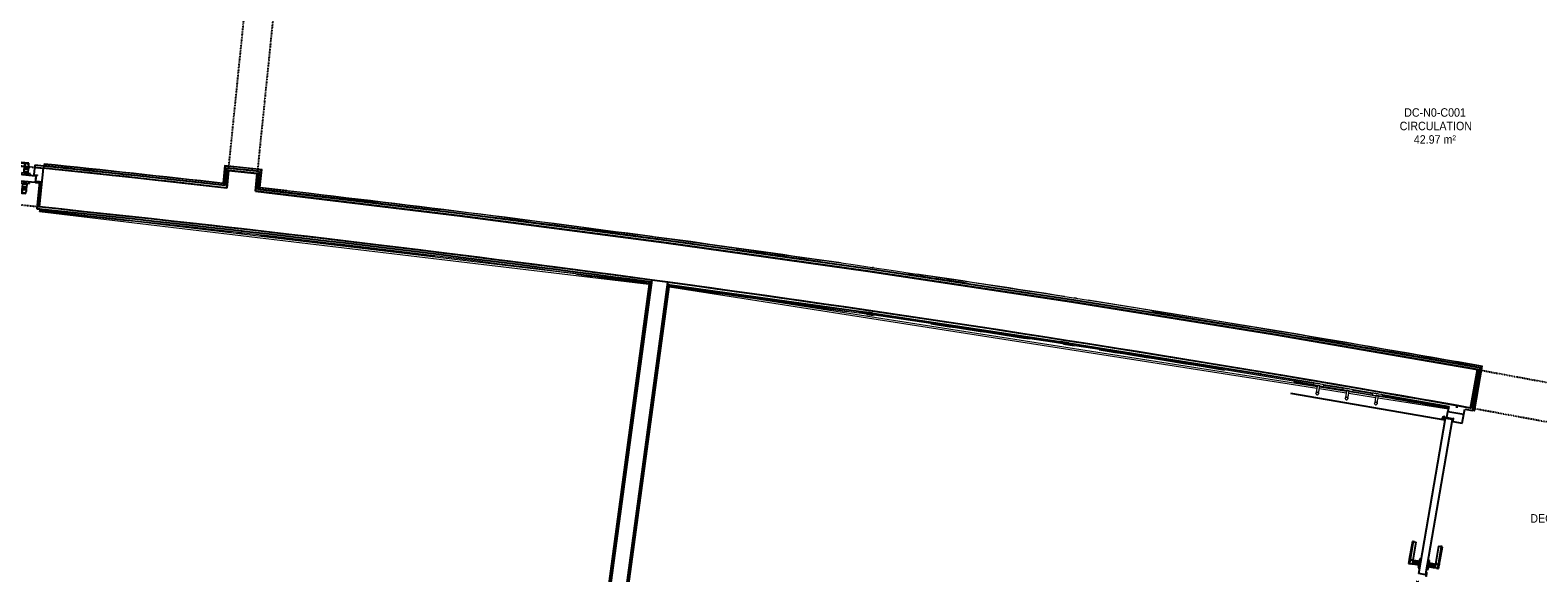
# Model space of a CAD drawing. Header units: millimetres. Extents: x -2845 to 74565, y -36590 to 13748.
# Tile 14 of 33: x 45807 to 54685, y -25746 to -22550. Entities that reach past the tile are written whole.
import ezdxf

# ---------------------------------------------------------------- set-up
doc = ezdxf.new("R2010")
doc.units = ezdxf.units.MM
doc.linetypes.add('Tiret', pattern=[2.5, 1.25, -1.25])
doc.linetypes.add('Tiret_2_', pattern=[2.5, 1.25, -1.25])
for name, color, linetype, lineweight in [('A-DETL-GENF', 7, 'Continuous', 18), ('A-DOOR', 7, 'Continuous', 25), ('A-FLOR', 7, 'Continuous', 25), ('A-FLOR-HRAL', 7, 'Continuous', 18), ('A-WALL', 7, 'Continuous', 25), ('ESPACE', 7, 'Continuous', 30), ('I-WALL', 7, 'Continuous', 25), ('MOBILIER', 7, 'Continuous', 18), ('Q-SPCQ', 7, 'Continuous', 18)]:
    doc.layers.add(name, color=color, linetype=linetype, lineweight=lineweight)
doc.layers.add('A-DOOR-HDLN', color=5, linetype='Tiret', lineweight=25, true_color=0x0000ff)
doc.styles.add('Arial_3', font='arial.ttf', dxfattribs={"width": 0.9, "height": 50})

# ---------------------------------------------------------------- blocks, each defined once
blk = doc.blocks.new('Ouverture en rectangle - Ouverture en rectangle _143x207_-3216767-2021_015_1111_DCE_1_50_N0 FINI_CFO_AL SPE')
at = {"layer": 'A-DOOR-HDLN', "linetype": 'Tiret_2_'}
for p, q in [((-715, 115), (715, 115)), ((715, -115), (-715, -115))]:
    blk.add_line(p, q, dxfattribs=at)
blk = doc.blocks.new('Ouverture en rectangle - Ouverture en rectangle _100x207_-3508572-2021_015_1111_DCE_1_50_N0 FINI_CFO_AL SPE')
at = {"layer": 'A-DOOR-HDLN', "linetype": 'Tiret_2_'}
for p, q in [((-500, 115), (500, 115)), ((500, -115), (-500, -115))]:
    blk.add_line(p, q, dxfattribs=at)
blk = doc.blocks.new('Ouverture en rectangle - Ouverture en rectangle _150x207_-3507346-2021_015_1111_DCE_1_50_N0 FINI_CFO_AL SPE')
at = {"layer": 'A-DOOR-HDLN', "linetype": 'Tiret_2_'}
for p, q in [((-750, 85), (750, 85)), ((750, -85), (-750, -85))]:
    blk.add_line(p, q, dxfattribs=at)
blk = doc.blocks.new('B02_DC_STR_rvt-1-2021_015_1111_DCE_1_50_N0 FINI_CFO_AL SPE')
at = {"layer": 'A-WALL'}
for p, q in [((-7286.2, -23362.4), (-7309, -23591.2)), ((1118.9, -24775.1), (1160.5, -24548.8))]:
    blk.add_line(p, q, dxfattribs=at)
at = {"layer": 'A-WALL', "flags": 128}
for points in [[(-6205.4, -23479.5), (-6745.7, -23419.7), (-7286.2, -23362.4)], [(1160.5, -24548.8), (-34.3, -24343), (-1231.2, -24149.5), (-2429.9, -23968.3), (-3630.5, -23799.5), (-4832.7, -23642.9), (-6036.5, -23498.8)]]:
    blk.add_lwpolyline(points, dxfattribs=at)
at = {"layer": 'A-WALL'}
blk.add_arc((-19463.8, -140716), 117753.7, 79.933278, 84.07524, dxfattribs=at)
at = {"layer": 'I-WALL'}
for p, q in [((-6194.9, -23376.1), (-6205.4, -23479.5)), ((-6025.8, -23393.3), (-6194.9, -23376.1)), ((-6036.5, -23498.8), (-6025.8, -23393.3))]:
    blk.add_line(p, q, dxfattribs=at)
at = {"layer": 'A-DOOR', "color": 5, "lineweight": 25, "true_color": 0x0000ff}
for name, p, rotation in [('Ouverture en rectangle - Ouverture en rectangle _150x207_-3507346-2021_015_1111_DCE_1_50_N0 FINI_CFO_AL SPE', (-6034.2, -22638.5), 264.1756231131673), ('Ouverture en rectangle - Ouverture en rectangle _100x207_-3508572-2021_015_1111_DCE_1_50_N0 FINI_CFO_AL SPE', (-7795.2, -23427.3), 354.3185268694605), ('Ouverture en rectangle - Ouverture en rectangle _143x207_-3216767-2021_015_1111_DCE_1_50_N0 FINI_CFO_AL SPE', (1842.9, -24791.2), 349.5853757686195)]:
    blk.add_blockref(name, p, dxfattribs=dict(at, rotation=rotation))
blk = doc.blocks.new('PRT_SIMPLE_HUI_58x68x48 - PRT_BOIS_1V_930x2040x40-V4-2021_015_1111_DCE_1_50_N0 FINI_CFO_AL SPE')
at = {"layer": 'A-DETL-GENF', "lineweight": 25}
h = blk.add_hatch(color=256, dxfattribs=at)
h.paths.add_polyline_path([(-500.5, 14.5), (-500.4, 13.2), (-495.8, 13.2), (-485.1, 11.7), (-483.8, 9.7), (-483.8, 12.8), (-496.2, 14.5)])
h.paths.add_polyline_path([(-508.5, 11.5), (-508.5, 8), (-488.5, 8), (-483.8, 9.7), (-485.1, 10.6), (-488.7, 9.3), (-505.2, 9.3), (-505.2, 10.2), (-502, 10.6), (-502, 11.5), (-505.5, 11.5)])
h = blk.add_hatch(color=256, dxfattribs=at)
h.paths.add_polyline_path([(426, 14.5), (413.8, 12.8), (414.4, 10.5), (415.3, 11.7), (426.1, 13.2), (430.5, 13.6), (430.5, 14.5)])
h.paths.add_polyline_path([(415.1, 10.6), (413.8, 9.7), (418.9, 8), (438.5, 8), (438.5, 11.5), (432, 11.5), (432.1, 10.2), (435.2, 10.2), (435.2, 9.3), (418.4, 9.4), (415.2, 10.6)])
at = {"layer": 'A-DETL-GENF'}
for p, q in [((-508.5, 11.5), (-502, 11.5)), ((-508.5, 8), (-508.5, 11.5)), ((-488.5, 8), (-508.5, 8)), ((-505.2, 10.2), (-505.2, 9.3)), ((-502, 10.2), (-505.2, 10.2)), ((-505.2, 9.3), (-488.7, 9.3)), ((-502, 11.5), (-502, 10.2)), ((-500.5, 14.5), (-496, 14.5)), ((-500.5, 13.2), (-500.5, 14.5)), ((-496.1, 13.2), (-500.5, 13.2)), ((-485.1, 11.7), (-496.1, 13.2)), ((-496, 14.5), (-483.8, 12.8)), ((-488.7, 9.3), (-485.1, 10.6)), ((-483.8, 9.7), (-488.5, 8)), ((-485.1, 10.6), (-485.1, 11.7)), ((-483.8, 12.8), (-483.8, 9.7)), ((413.8, 12.8), (426, 14.5)), ((413.8, 9.7), (413.8, 12.8)), ((418.5, 8), (413.8, 9.7)), ((426.1, 13.2), (415.1, 11.7)), ((415.1, 11.7), (415.1, 10.6)), ((415.1, 10.6), (418.7, 9.3)), ((438.5, 8), (418.5, 8)), ((418.7, 9.3), (435.2, 9.3)), ((426, 14.5), (430.5, 14.5)), ((430.5, 13.2), (426.1, 13.2)), ((430.5, 14.5), (430.5, 13.2)), ((432, 11.5), (438.5, 11.5)), ((432, 10.2), (432, 11.5)), ((435.2, 10.2), (432, 10.2)), ((435.2, 9.3), (435.2, 10.2)), ((438.5, 11.5), (438.5, 8))]:
    blk.add_line(p, q, dxfattribs=at)
at = {"layer": 'A-DOOR'}
for p, q in [((417, 54.5), (417, 977.5)), ((-427.1, 124), (-450.6, 124)), ((-450.6, 124), (-450.6, 123.5)), ((-450.6, 123.5), (-450.6, 119.4)), ((-427.1, 123.5), (-450.6, 123.5)), ((-450.6, 119.4), (-450.6, 112.3)), ((-427.1, 119.4), (-450.6, 119.4)), ((-450.6, 103), (-450.6, 112.3)), ((-450.6, 94.6), (-450.6, 103)), ((-427.1, 103), (-450.6, 103)), ((-450.6, 84.2), (-450.6, 94.6)), ((-427.1, 94.6), (-450.6, 94.6)), ((-319.6, 124), (-427.1, 124)), ((-427.1, 124), (-427.1, 123.5)), ((-427.1, 123.5), (-427.1, 124)), ((-427.1, 123.5), (-427.1, 119.4)), ((-319.6, 123.5), (-427.1, 123.5)), ((-427.1, 119.4), (-427.1, 123.5)), ((-427.1, 119.4), (-427.1, 112.3)), ((-319.6, 119.4), (-427.1, 119.4)), ((-427.1, 112.3), (-427.1, 119.4)), ((-427.1, 103), (-427.1, 112.3)), ((-427.1, 112.3), (-427.1, 103)), ((-427.1, 101.8), (-427.1, 103)), ((-319.6, 103), (-427.1, 103)), ((-427.1, 103), (-427.1, 94.6)), ((-427.1, 101.8), (-319.6, 101.8)), ((-427.1, 94.6), (-427.1, 84.2)), ((-319.6, 123.5), (-319.6, 124)), ((-319.6, 119.4), (-319.6, 123.5)), ((-319.6, 112.3), (-319.6, 119.4)), ((-319.6, 112.3), (-319.6, 103)), ((-319.6, 103), (-319.6, 101.8)), ((-499.5, 54.5), (430.5, 54.5)), ((-499.5, 14.5), (-499.5, 54.5)), ((426, 14.5), (-496, 14.5)), ((-465.6, 63.5), (-465.6, 54.5)), ((-413.4, 63.5), (-465.6, 63.5)), ((-465.6, 14.5), (-465.6, 5.5)), ((-465.6, 5.5), (-413.4, 5.5)), ((-450.6, 73.4), (-450.6, 84.2)), ((-427.1, 84.2), (-450.6, 84.2)), ((-450.6, 65), (-450.6, 73.4)), ((-450.6, 73.4), (-427.1, 73.4)), ((-450.6, 65), (-450.6, 64)), ((-450.6, 64), (-427.1, 64)), ((-427.1, 5), (-450.6, 5)), ((-450.6, 5), (-450.6, 4)), ((-450.6, -4.4), (-450.6, 4)), ((-427.1, 84.2), (-427.1, 73.4)), ((-427.1, 73.4), (-427.1, 65)), ((-427.1, 64), (-427.1, 65)), ((-427.1, 4), (-427.1, 5)), ((-427.1, 4), (-427.1, -4.4)), ((-413.4, 54.5), (-413.4, 63.5)), ((-413.4, 5.5), (-413.4, 14.5)), ((430.5, 54.5), (430.5, 14.5)), ((-450.6, -15.2), (-450.6, -4.4)), ((-427.1, -4.4), (-450.6, -4.4)), ((-450.6, -25.6), (-450.6, -15.2)), ((-450.6, -15.2), (-427.1, -15.2)), ((-450.6, -34), (-450.6, -25.6)), ((-450.6, -25.6), (-427.1, -25.6)), ((-450.6, -43.3), (-450.6, -34)), ((-450.6, -34), (-427.1, -34)), ((-450.6, -43.3), (-450.6, -50.4)), ((-450.6, -50.4), (-450.6, -54.5)), ((-450.6, -50.4), (-427.1, -50.4)), ((-450.6, -54.5), (-450.6, -55)), ((-450.6, -54.5), (-427.1, -54.5)), ((-450.6, -55), (-427.1, -55)), ((-427.1, -4.4), (-427.1, -15.2)), ((-427.1, -15.2), (-427.1, -25.6)), ((-427.1, -25.6), (-427.1, -34)), ((-427.1, -34), (-427.1, -32.8)), ((-319.6, -32.8), (-427.1, -32.8)), ((-427.1, -43.3), (-427.1, -34)), ((-427.1, -34), (-319.6, -34)), ((-427.1, -34), (-427.1, -43.3)), ((-427.1, -43.3), (-427.1, -50.4)), ((-427.1, -50.4), (-427.1, -43.3)), ((-427.1, -50.4), (-427.1, -54.5)), ((-427.1, -50.4), (-319.6, -50.4)), ((-427.1, -54.5), (-427.1, -50.4)), ((-427.1, -54.5), (-427.1, -55)), ((-427.1, -54.5), (-319.6, -54.5)), ((-427.1, -55), (-427.1, -54.5)), ((-427.1, -55), (-319.6, -55)), ((-319.6, -32.8), (-319.6, -34)), ((-319.6, -34), (-319.6, -43.3)), ((-319.6, -50.4), (-319.6, -43.3)), ((-319.6, -54.5), (-319.6, -50.4)), ((-319.6, -55), (-319.6, -54.5))]:
    blk.add_line(p, q, dxfattribs=at)
for radius, start, end in [(9.12, 155.82079, 180), (9.12, 180, 204.17921), (7.5, 360, 180), (7.5, 120, 180), (7.5, 180, 360), (7.5, 195, 225), (9.12, 111.98871, 120), (9.12, 240, 248.0113), (7.5, 240, 300), (7.5, 0, 90), (9.12, 291.9887, 300), (7.5, 330, 0), (9.12, 335.82079, 0)]:
    blk.add_arc((429, 65.5), radius, start, end, dxfattribs=at)
at = {"layer": 'Q-SPCQ'}
for p, q in [((430.5, 54.5), (403.5, 54.5)), ((430.5, 40.5), (430.5, 54.5))]:
    blk.add_line(p, q, dxfattribs=at)
blk = doc.blocks.new('PRT_SIMPLE_HUI_58x68x48 - PRT_BOIS_1V_930x2040x40-552383-2021_015_1111_DCE_1_50_N0 FINI_CFO_AL SPE')
at = {"layer": 'A-DETL-GENF', "lineweight": 25}
h = blk.add_hatch(color=256, dxfattribs=at)
h.paths.add_polyline_path([(-483.8, 9.7), (-483.8, 12.8), (-496.3, 14.5), (-500.5, 14.5), (-500.3, 13.2), (-495.7, 13.2), (-485.1, 11.7), (-484.5, 10.7)])
h.paths.add_polyline_path([(-508.5, 8), (-488.5, 8), (-483.8, 9.7), (-485.1, 10.6), (-488.7, 9.3), (-505.2, 9.7), (-505.2, 10.2), (-502, 10.8), (-502, 11.5), (-508.5, 11.5), (-508.5, 8.7)])
h = blk.add_hatch(color=256, dxfattribs=at)
h.paths.add_polyline_path([(413.8, 9.7), (418.9, 8), (438.5, 8), (438.5, 11.5), (432, 11.5), (432.2, 10.2), (435.2, 10.2), (435.2, 9.3), (418.2, 9.5), (415.1, 10.6)])
h.paths.add_polyline_path([(413.8, 9.7), (415.1, 11.7), (426.1, 13.2), (430.5, 13.2), (430.5, 14.5), (425.8, 14.5), (413.8, 12.8), (413.8, 10.4)])
at = {"layer": 'A-DETL-GENF'}
for p, q in [((-508.5, 11.5), (-502, 11.5)), ((-508.5, 8), (-508.5, 11.5)), ((-488.5, 8), (-508.5, 8)), ((-505.2, 10.2), (-505.2, 9.3)), ((-502, 10.2), (-505.2, 10.2)), ((-505.2, 9.3), (-488.7, 9.3)), ((-502, 11.5), (-502, 10.2)), ((-500.5, 14.5), (-496, 14.5)), ((-500.5, 13.2), (-500.5, 14.5)), ((-496.1, 13.2), (-500.5, 13.2)), ((-485.1, 11.7), (-496.1, 13.2)), ((-496, 14.5), (-483.8, 12.8)), ((-488.7, 9.3), (-485.1, 10.6)), ((-483.8, 9.7), (-488.5, 8)), ((-485.1, 10.6), (-485.1, 11.7)), ((-483.8, 12.8), (-483.8, 9.7)), ((413.8, 12.8), (426, 14.5)), ((413.8, 9.7), (413.8, 12.8)), ((418.5, 8), (413.8, 9.7)), ((426.1, 13.2), (415.1, 11.7)), ((415.1, 11.7), (415.1, 10.6)), ((415.1, 10.6), (418.7, 9.3)), ((438.5, 8), (418.5, 8)), ((418.7, 9.3), (435.2, 9.3)), ((426, 14.5), (430.5, 14.5)), ((430.5, 13.2), (426.1, 13.2)), ((430.5, 14.5), (430.5, 13.2)), ((432, 11.5), (438.5, 11.5)), ((432, 10.2), (432, 11.5)), ((435.2, 10.2), (432, 10.2)), ((435.2, 9.3), (435.2, 10.2)), ((438.5, 11.5), (438.5, 8))]:
    blk.add_line(p, q, dxfattribs=at)
at = {"layer": 'A-DOOR'}
for p, q in [((417, 54.5), (417, 977.5)), ((-427.1, 124), (-450.6, 124)), ((-450.6, 124), (-450.6, 123.5)), ((-450.6, 123.5), (-450.6, 119.4)), ((-427.1, 123.5), (-450.6, 123.5)), ((-450.6, 119.4), (-450.6, 112.3)), ((-427.1, 119.4), (-450.6, 119.4)), ((-450.6, 103), (-450.6, 112.3)), ((-450.6, 94.6), (-450.6, 103)), ((-427.1, 103), (-450.6, 103)), ((-450.6, 84.2), (-450.6, 94.6)), ((-427.1, 94.6), (-450.6, 94.6)), ((-319.6, 124), (-427.1, 124)), ((-427.1, 124), (-427.1, 123.5)), ((-427.1, 123.5), (-427.1, 124)), ((-427.1, 123.5), (-427.1, 119.4)), ((-319.6, 123.5), (-427.1, 123.5)), ((-427.1, 119.4), (-427.1, 123.5)), ((-427.1, 119.4), (-427.1, 112.3)), ((-319.6, 119.4), (-427.1, 119.4)), ((-427.1, 112.3), (-427.1, 119.4)), ((-427.1, 103), (-427.1, 112.3)), ((-427.1, 112.3), (-427.1, 103)), ((-427.1, 101.8), (-427.1, 103)), ((-319.6, 103), (-427.1, 103)), ((-427.1, 103), (-427.1, 94.6)), ((-427.1, 101.8), (-319.6, 101.8)), ((-427.1, 94.6), (-427.1, 84.2)), ((-319.6, 123.5), (-319.6, 124)), ((-319.6, 119.4), (-319.6, 123.5)), ((-319.6, 112.3), (-319.6, 119.4)), ((-319.6, 112.3), (-319.6, 103)), ((-319.6, 103), (-319.6, 101.8)), ((-499.5, 54.5), (430.5, 54.5)), ((-499.5, 14.5), (-499.5, 54.5)), ((426, 14.5), (-495.9, 14.5)), ((-465.6, 63.5), (-465.6, 54.5)), ((-413.4, 63.5), (-465.6, 63.5)), ((-465.6, 14.5), (-465.6, 5.5)), ((-465.6, 5.5), (-413.4, 5.5)), ((-450.6, 73.4), (-450.6, 84.2)), ((-427.1, 84.2), (-450.6, 84.2)), ((-450.6, 65), (-450.6, 73.4)), ((-450.6, 73.4), (-427.1, 73.4)), ((-450.6, 65), (-450.6, 64)), ((-450.6, 64), (-427.1, 64)), ((-427.1, 5), (-450.6, 5)), ((-450.6, 5), (-450.6, 4)), ((-450.6, -4.4), (-450.6, 4)), ((-427.1, 84.2), (-427.1, 73.4)), ((-427.1, 73.4), (-427.1, 65)), ((-427.1, 64), (-427.1, 65)), ((-427.1, 4), (-427.1, 5)), ((-427.1, 4), (-427.1, -4.4)), ((-413.4, 54.5), (-413.4, 63.5)), ((-413.4, 5.5), (-413.4, 14.5)), ((430.5, 54.5), (430.5, 14.5)), ((-450.6, -15.2), (-450.6, -4.4)), ((-427.1, -4.4), (-450.6, -4.4)), ((-450.6, -25.6), (-450.6, -15.2)), ((-450.6, -15.2), (-427.1, -15.2)), ((-450.6, -34), (-450.6, -25.6)), ((-450.6, -25.6), (-427.1, -25.6)), ((-450.6, -43.3), (-450.6, -34)), ((-450.6, -34), (-427.1, -34)), ((-450.6, -43.3), (-450.6, -50.4)), ((-450.6, -50.4), (-450.6, -54.5)), ((-450.6, -50.4), (-427.1, -50.4)), ((-450.6, -54.5), (-450.6, -55)), ((-450.6, -54.5), (-427.1, -54.5)), ((-450.6, -55), (-427.1, -55)), ((-427.1, -4.4), (-427.1, -15.2)), ((-427.1, -15.2), (-427.1, -25.6)), ((-427.1, -25.6), (-427.1, -34)), ((-427.1, -34), (-427.1, -32.8)), ((-319.6, -32.8), (-427.1, -32.8)), ((-427.1, -43.3), (-427.1, -34)), ((-427.1, -34), (-319.6, -34)), ((-427.1, -34), (-427.1, -43.3)), ((-427.1, -43.3), (-427.1, -50.4)), ((-427.1, -50.4), (-427.1, -43.3)), ((-427.1, -50.4), (-427.1, -54.5)), ((-427.1, -50.4), (-319.6, -50.4)), ((-427.1, -54.5), (-427.1, -50.4)), ((-427.1, -54.5), (-427.1, -55)), ((-427.1, -54.5), (-319.6, -54.5)), ((-427.1, -55), (-427.1, -54.5)), ((-427.1, -55), (-319.6, -55)), ((-319.6, -32.8), (-319.6, -34)), ((-319.6, -34), (-319.6, -43.3)), ((-319.6, -50.4), (-319.6, -43.3)), ((-319.6, -54.5), (-319.6, -50.4)), ((-319.6, -55), (-319.6, -54.5))]:
    blk.add_line(p, q, dxfattribs=at)
for radius, start, end in [(9.12, 155.82079, 180), (9.12, 180, 204.17921), (7.5, 360, 180), (7.5, 120, 180), (7.5, 180, 360), (7.5, 195, 222.90339), (9.12, 111.98871, 120), (9.12, 240, 248.0113), (7.5, 240, 300), (7.5, 0, 90), (9.12, 291.9887, 300), (7.5, 330, 0), (9.12, 338.29112, 0)]:
    blk.add_arc((429, 65.5), radius, start, end, dxfattribs=at)
at = {"layer": 'Q-SPCQ'}
for p, q in [((430.5, 54.5), (403.5, 54.5)), ((430.5, 40.5), (430.5, 54.5))]:
    blk.add_line(p, q, dxfattribs=at)
blk = doc.blocks.new('Garde-corps - Garde-corps-508898-2021_015_1111_DCE_1_50_N0 FINI_CFO_AL SPE')
at = {"layer": 'A-FLOR-HRAL'}
for p, q in [((-7281.6, -23347.3), (-7281.9, -23350.2)), ((-7280.9, -23340.2), (-7281.6, -23347.3)), ((-6219.3, -23462.4), (-7281.6, -23347.3)), ((-7280.7, -23338.4), (-7280.9, -23340.2)), ((-7280.7, -23338.4), (-7280.5, -23336.8)), ((-6228.7, -23450.7), (-7280.5, -23336.8)), ((-6218.1, -23347.5), (-6228.7, -23450.7)), ((-6216.7, -23349.3), (-6227.2, -23452.6)), ((-6215.1, -23351.2), (-6225.6, -23454.5)), ((-5997.2, -23370.1), (-6218.1, -23347.5)), ((-5999, -23371.5), (-6216.7, -23349.3)), ((-6001, -23373.1), (-6215.1, -23351.2)), ((-6215.1, -23351.2), (-6212.4, -23354.6)), ((-6213.4, -23404.8), (-6219.3, -23462.4)), ((-6054.5, -23374.8), (-6163, -23363.7)), ((-6019.5, -23485.1), (-6013.4, -23425.2)), ((-6011.7, -23478.8), (-6001, -23373.1)), ((-6009.8, -23477.3), (-5999, -23371.5)), ((-6008, -23475.8), (-5997.2, -23370.1)), ((-6001, -23373.1), (-6004.3, -23375.8)), ((-5496.1, -23550.9), (-6019.5, -23485.1)), ((-5388.7, -23553.7), (-6008, -23475.8)), ((-5851.6, -23493.9), (-6008, -23475.9)), ((-2835.3, -23894.9), (-2862.6, -23890.6)), ((-2601.7, -23931.6), (-2626.3, -23927.7)), ((-2396.6, -23946.9), (-2400.7, -23946.3)), ((-1201.6, -24127.8), (-1214.1, -24125.9)), ((-1203.5, -24129.2), (-1207.1, -24128.6)), ((381.1, -24400.5), (289.6, -24386.1)), ((562.3, -24429), (495, -24418.4)), ((1190.5, -24527.8), (947.9, -24489.6)), ((1178.4, -24536.3), (979.6, -24505.1)), ((1190.5, -24527.8), (1036.2, -24500.4)), ((1134.6, -24790.5), (1178.4, -24536.3)), ((1141.6, -24791.7), (1186.6, -24530.5)), ((1143.3, -24792), (1188.6, -24529.1)), ((1144.9, -24792.3), (1190.5, -24527.8)), ((1131.6, -24790), (1134.6, -24790.5)), ((1141.6, -24791.7), (1134.6, -24790.5)), ((1143.3, -24792), (1141.6, -24791.7)), ((1143.3, -24792), (1144.9, -24792.3))]:
    blk.add_line(p, q, dxfattribs=at)
at = {"layer": 'A-FLOR-HRAL', "flags": 128}
for points in [[(-6225.6, -23454.5), (-6222.4, -23458.4), (-6219.3, -23462.4)], [(-6019.5, -23485.1), (-6019.7, -23485.2), (-6020, -23485.5), (-6020.4, -23485.8), (-6021, -23486.3), (-6021.6, -23486.8), (-6022.2, -23487.2), (-6022.8, -23487.8)], [(-6011.7, -23478.8), (-6015.6, -23482), (-6019.5, -23485.1)], [(-6008, -23475.8), (-6008, -23475.9), (-6008.1, -23475.9), (-6008.3, -23476.1), (-6008.5, -23476.2), (-6008.7, -23476.4), (-6008.9, -23476.6), (-6009.2, -23476.8), (-6009.4, -23477), (-6009.6, -23477.1), (-6009.8, -23477.3)], [(-3208.2, -23836.2), (-3472.3, -23794.7), (-4103, -23715.4)], [(-3261.1, -23838.8), (-3484.1, -23803.7), (-3971.4, -23742.5)], [(1186.6, -24530.5), (1182.5, -24533.4), (1178.4, -24536.3)]]:
    blk.add_lwpolyline(points, dxfattribs=at)
at = {"layer": 'A-FLOR-HRAL'}
for radius, start, end in [(117996.2, 83.553904, 84.07424), (117999.2, 83.555377, 84.07424), (118006.4, 83.558874, 84.07424), (118008.1, 83.932717, 84.07424), (118009.7, 83.560532, 84.07424), (118008.1, 83.559729, 83.742547), (117996.2, 82.935855, 83.459211), (117999.2, 82.934415, 83.457772), (118006.4, 79.92167, 83.454356), (118008.1, 82.322783, 83.453521), (117996.2, 81.758305, 82.805017), (117999.2, 82.280219, 82.794814), (118008.1, 81.77784, 82.226571), (117999.2, 81.836438, 82.080297), (117996.2, 80.580755, 81.627467), (117999.2, 81.412761, 81.587451), (118008.1, 81.131846, 81.559197), (118008.1, 79.920828, 81.063188), (117999.2, 80.596188, 80.878383), (117996.2, 79.926561, 80.449917), (117999.2, 79.925111, 80.427587)]:
    blk.add_arc((-19463.8, -140716), radius, start, end, dxfattribs=at)
for points, knots in [([(-6218.1, -23347.5), (-6218.1, -23347.5), (-6218.1, -23347.6), (-6218, -23347.7), (-6217.9, -23347.9), (-6217.7, -23348), (-6217.6, -23348.2), (-6217.4, -23348.4), (-6217.3, -23348.5), (-6217.2, -23348.6), (-6217.1, -23348.8), (-6217, -23348.9), (-6216.9, -23349), (-6216.8, -23349.2), (-6216.7, -23349.3), (-6216.7, -23349.3)], [0.1, 0.1, 0.1, 0.1, 0.2, 0.3, 0.4, 0.475, 0.55, 0.6, 0.65, 0.7, 0.75, 0.8, 0.85, 0.9, 1, 1, 1, 1]), ([(-5997.2, -23370.1), (-5997.2, -23370.1), (-5997.3, -23370.1), (-5997.4, -23370.2), (-5997.6, -23370.3), (-5997.8, -23370.5), (-5997.9, -23370.6), (-5998.1, -23370.7), (-5998.2, -23370.8), (-5998.3, -23371), (-5998.5, -23371.1), (-5998.6, -23371.2), (-5998.7, -23371.3), (-5998.9, -23371.4), (-5999, -23371.5), (-5999, -23371.5)], [0.1, 0.1, 0.1, 0.1, 0.2, 0.3, 0.4, 0.475, 0.55, 0.6, 0.65, 0.7, 0.75, 0.8, 0.85, 0.9, 1, 1, 1, 1]), ([(-6228.7, -23450.7), (-6228.6, -23450.7), (-6228.6, -23450.8), (-6228.6, -23450.9), (-6228.5, -23451), (-6228.4, -23451.1), (-6228.2, -23451.3), (-6228.1, -23451.4), (-6227.9, -23451.7), (-6227.7, -23451.9), (-6227.6, -23452.1), (-6227.4, -23452.3), (-6227.3, -23452.5), (-6227.2, -23452.6)], [0.075, 0.075, 0.075, 0.075, 0.15, 0.2125, 0.275, 0.35, 0.425, 0.5, 0.6, 0.7, 0.775, 0.85, 1, 1, 1, 1]), ([(-6219.3, -23462.4), (-6219.3, -23462.4), (-6219.3, -23462.4), (-6219.2, -23462.5), (-6219.2, -23462.5), (-6219.1, -23462.6), (-6219.1, -23462.6), (-6219, -23462.7), (-6218.9, -23462.8), (-6218.8, -23462.9), (-6218.7, -23463), (-6218.6, -23463.2), (-6218.5, -23463.3), (-6218.4, -23463.4), (-6218.3, -23463.6), (-6218.2, -23463.7), (-6218.1, -23463.8), (-6218, -23464), (-6217.8, -23464.2), (-6217.5, -23464.5), (-6217.1, -23465.1), (-6216.8, -23465.5), (-6216.6, -23465.7)], [0, 0, 0, 0, 0.071429, 0.107143, 0.142857, 0.178571, 0.214286, 0.25, 0.285714, 0.321429, 0.357143, 0.392857, 0.428571, 0.464286, 0.5, 0.535714, 0.571429, 0.607143, 0.642857, 0.714286, 0.857143, 1, 1, 1, 1]), ([(1178.4, -24536.3), (1178.4, -24536.3), (1178.4, -24536.3), (1178.3, -24536.3), (1178.3, -24536.4), (1178.2, -24536.4), (1178.1, -24536.5), (1178, -24536.5), (1177.9, -24536.6), (1177.8, -24536.7), (1177.7, -24536.8), (1177.6, -24536.9), (1177.4, -24536.9), (1177.3, -24537), (1177.2, -24537.1), (1177, -24537.2), (1176.9, -24537.3), (1176.7, -24537.5), (1176.5, -24537.6), (1176.1, -24537.9), (1175.6, -24538.2), (1175.1, -24538.6), (1174.9, -24538.7)], [0, 0, 0, 0, 0.071429, 0.107143, 0.142857, 0.178571, 0.214286, 0.25, 0.285714, 0.321429, 0.357143, 0.392857, 0.428571, 0.464286, 0.5, 0.535714, 0.571429, 0.607143, 0.642857, 0.714286, 0.857143, 1, 1, 1, 1]), ([(1190.5, -24527.8), (1190.5, -24527.8), (1190.5, -24527.8), (1190.4, -24527.8), (1190.3, -24527.9), (1190.1, -24528), (1190, -24528.1), (1189.8, -24528.3), (1189.6, -24528.4), (1189.3, -24528.6), (1189.1, -24528.7), (1188.9, -24528.9), (1188.7, -24529), (1188.6, -24529.1)], [0.075, 0.075, 0.075, 0.075, 0.15, 0.2125, 0.275, 0.35, 0.425, 0.5, 0.6, 0.7, 0.775, 0.85, 1, 1, 1, 1])]:
    blk.add_open_spline(points, degree=3, knots=knots, dxfattribs=at)
blk = doc.blocks.new('Garde-corps - Garde-corps-509925-2021_015_1111_DCE_1_50_N0 FINI_CFO_AL SPE')
at = {"layer": 'A-FLOR-HRAL'}
for p, q in [((-4438.5, -30189.6), (-3606.8, -24050.4)), ((-4430.5, -30183.5), (-3600.7, -24058.5)), ((-4428.6, -30182), (-3599.2, -24060.4)), ((-3606.8, -24050.4), (216.4, -24648)), ((-3599.2, -24060.4), (-3579.1, -24063.1)), ((-4426.7, -30180.6), (-3597.8, -24062.3)), ((-3597.8, -24062.3), (214.7, -24658.4)), ((-2479.9, -24206.1), (-2389.2, -24219.4)), ((-2478.1, -24209.4), (-2387.5, -24222.7)), ((-2437.6, -24224.3), (-2396.6, -24230.3)), ((-1339, -24378.1), (-1224.3, -24396.1)), ((-1338, -24381.3), (-1223.3, -24399.3)), ((-1277.6, -24399.7), (-1214.1, -24409.7)), ((-733.1, -24486.2), (-662.4, -24497.6)), ((-175.7, -24565.3), (-85.3, -24580.4)), ((79.3, -24621.7), (216.9, -24644.9)), ((229.5, -24660.7), (387.7, -24685.4)), ((231.2, -24650.4), (389.4, -24675.1)), ((231.7, -24647.4), (389.6, -24674.3)), ((232.3, -24644.1), (390.1, -24671)), ((287.9, -24655.3), (389.9, -24672.7)), ((404.3, -24677.4), (562.4, -24702.1)), ((404.4, -24676.9), (562, -24704)), ((404.6, -24675.2), (562.3, -24702.3)), ((404.9, -24673.5), (562.6, -24700.6)), ((402.5, -24687.7), (560.6, -24712.5)), ((575.4, -24714.8), (989.6, -24779.5)), ((577.2, -24704.4), (991.4, -24769.2)), ((801, -25794.3), (-70.1, -30850.8)), ((802.7, -25794.5), (-68.8, -30852.7)), ((804.4, -25794.8), (-67.3, -30854.7)), ((811.4, -25796), (-61.5, -30862.9)), ((802.7, -25794.5), (801, -25794.3)), ((802.7, -25794.5), (804.4, -25794.8)), ((804.4, -25794.8), (811.4, -25796)), ((814.4, -25796.6), (811.4, -25796)), ((-4155.5, -30222.3), (-4426.7, -30180.6)), ((-4344.6, -30204.1), (-4438.5, -30189.6)), ((-4344.4, -30202.5), (-4438.5, -30189.6)), ((-3634.9, -30302.4), (-3696.7, -30292.9)), ((-3447.7, -30331.3), (-3465.9, -30328.7)), ((-1030.9, -30703.2), (-1053.8, -30699.5)), ((-800.1, -30738.5), (-840, -30732.3)), ((-70.1, -30850.8), (-345.8, -30808.3)), ((-70.1, -30850.8), (-259.8, -30818.3)), ((-61.5, -30862.9), (-160.1, -30847.7)), ((-61.5, -30862.9), (-159.8, -30846))]:
    blk.add_line(p, q, dxfattribs=at)
at = {"layer": 'A-FLOR-HRAL', "flags": 128}
for points in [[(-3600.7, -24058.5), (-3603.7, -24054.4), (-3606.8, -24050.4)], [(-4430.5, -30183.5), (-4434.5, -30186.6), (-4438.5, -30189.6)], [(-4426.7, -30180.6), (-4426.7, -30180.6), (-4426.8, -30180.7), (-4427, -30180.8), (-4427.2, -30181), (-4427.4, -30181.2), (-4427.6, -30181.3), (-4427.9, -30181.5), (-4428.1, -30181.7), (-4428.3, -30181.9), (-4428.6, -30182)], [(-4438.5, -30189.6), (-4438.7, -30189.7), (-4439, -30190), (-4439.5, -30190.3), (-4440, -30190.8), (-4440.6, -30191.2), (-4441.3, -30191.7), (-4441.9, -30192.2)], [(-67.3, -30854.7), (-64.4, -30858.8), (-61.5, -30862.9)]]:
    blk.add_lwpolyline(points, dxfattribs=at)
at = {"layer": 'A-FLOR-HRAL'}
for centre, radius, start, end in [((-19463.8, -140716), 117731.1, 80.376571, 82.256375), ((-19463.8, -140716), 117727.7, 81.741823, 82.254731), ((-19463.8, -140716), 117727.7, 81.211511, 81.498362), ((-19463.8, -140716), 117727.7, 80.646196, 81.009486), ((-19463.8, -140716), 117727.7, 79.994872, 80.198876), ((-19463.8, -140716), 117729.4, 79.994875, 80.198876), ((-19463.8, -140716), 117731.1, 79.994879, 80.198876), ((-21392, -154971), 125935, 80.251097, 82.25963), ((-21392, -154971), 125936.7, 81.319476, 82.258838), ((-21392, -154971), 125927.8, 81.807452, 81.942011), ((-21392, -154971), 125927.8, 81.395259, 81.529818), ((-21392, -154971), 125936.7, 80.251889, 81.210417), ((-21392, -154971), 125927.8, 80.983066, 81.117624), ((-21392, -154971), 125927.8, 80.570873, 80.705431)]:
    blk.add_arc(centre, radius, start, end, dxfattribs=at)
for points, knots in [([(-3606.8, -24050.4), (-3606.8, -24050.4), (-3606.8, -24050.4), (-3606.8, -24050.4), (-3606.9, -24050.3), (-3606.9, -24050.2), (-3607, -24050.2), (-3607, -24050.1), (-3607.1, -24050), (-3607.2, -24049.9), (-3607.3, -24049.8), (-3607.4, -24049.6), (-3607.5, -24049.5), (-3607.6, -24049.4), (-3607.7, -24049.2), (-3607.8, -24049.1), (-3607.9, -24048.9), (-3608, -24048.8), (-3608.2, -24048.6), (-3608.4, -24048.2), (-3608.8, -24047.7), (-3609.2, -24047.3), (-3609.3, -24047.1)], [0, 0, 0, 0, 0.071429, 0.107143, 0.142857, 0.178571, 0.214286, 0.25, 0.285714, 0.321429, 0.357143, 0.392857, 0.428571, 0.464286, 0.5, 0.535714, 0.571429, 0.607143, 0.642857, 0.714286, 0.857143, 1, 1, 1, 1]), ([(-3597.8, -24062.3), (-3597.8, -24062.3), (-3597.8, -24062.2), (-3597.9, -24062.2), (-3597.9, -24062), (-3598, -24061.9), (-3598.2, -24061.7), (-3598.3, -24061.5), (-3598.5, -24061.3), (-3598.7, -24061.1), (-3598.8, -24060.9), (-3599, -24060.7), (-3599.1, -24060.5), (-3599.2, -24060.4)], [0.075, 0.075, 0.075, 0.075, 0.15, 0.2125, 0.275, 0.35, 0.425, 0.5, 0.6, 0.7, 0.775, 0.85, 1, 1, 1, 1]), ([(-70.1, -30850.8), (-70.1, -30850.8), (-70.1, -30850.8), (-70, -30850.9), (-69.9, -30851), (-69.8, -30851.1), (-69.7, -30851.3), (-69.6, -30851.5), (-69.4, -30851.7), (-69.3, -30851.9), (-69.1, -30852.2), (-68.9, -30852.4), (-68.8, -30852.6), (-68.8, -30852.7)], [0.075, 0.075, 0.075, 0.075, 0.15, 0.2125, 0.275, 0.35, 0.425, 0.5, 0.6, 0.7, 0.775, 0.85, 1, 1, 1, 1]), ([(-61.5, -30862.9), (-61.5, -30862.9), (-61.5, -30862.9), (-61.5, -30863), (-61.4, -30863), (-61.4, -30863.1), (-61.3, -30863.2), (-61.3, -30863.3), (-61.2, -30863.4), (-61.1, -30863.5), (-61, -30863.6), (-60.9, -30863.7), (-60.9, -30863.8), (-60.8, -30864), (-60.7, -30864.1), (-60.6, -30864.3), (-60.4, -30864.4), (-60.3, -30864.6), (-60.2, -30864.8), (-59.9, -30865.1), (-59.5, -30865.7), (-59.2, -30866.1), (-59.1, -30866.4)], [0, 0, 0, 0, 0.071429, 0.107143, 0.142857, 0.178571, 0.214286, 0.25, 0.285714, 0.321429, 0.357143, 0.392857, 0.428571, 0.464286, 0.5, 0.535714, 0.571429, 0.607143, 0.642857, 0.714286, 0.857143, 1, 1, 1, 1])]:
    blk.add_open_spline(points, degree=3, knots=knots, dxfattribs=at)
blk = doc.blocks.new('Garde-corps - Garde-corps-510088-2021_015_1111_DCE_1_50_N0 FINI_CFO_AL SPE')
at = {"layer": 'A-FLOR-HRAL'}
for p, q in [((-8349.4, -23737.2), (-8326.2, -23502.7)), ((-8342.8, -23760.5), (-8317.3, -23503.6)), ((-8342.4, -23738.5), (-8319.1, -23503.4)), ((-8341.2, -23760.6), (-8315.7, -23503.7)), ((-7307.1, -23617.6), (-7307, -23615.9)), ((-7307.1, -23617.6), (-3718.7, -24045.9)), ((-7306.8, -23614.2), (-7307, -23615.9)), ((-7306.1, -23607.1), (-7306.8, -23614.2)), ((-7305.8, -23604.1), (-7306.1, -23607.1)), ((-7306.1, -23607.1), (-3706.9, -24036.9)), ((-8360.1, -23934.6), (-8344.3, -23775.4)), ((-8358.5, -23934.8), (-8342.7, -23775.5)), ((-6141.1, -23742.8), (-6108.8, -23746.5)), ((-8366.7, -23911.3), (-8355.4, -23796.9)), ((-8359.7, -23912.7), (-8348.2, -23796.9)), ((-5612.6, -23804.3), (-5549.7, -23811.7)), ((-8384, -24085.5), (-8372.6, -23971)), ((-8377.4, -24108.8), (-8361.6, -23949.5)), ((-8377, -24086.8), (-8365.5, -23971.1)), ((-8375.7, -24108.9), (-8359.9, -23949.7)), ((-3718.7, -24045.9), (-4547.6, -30164.2)), ((-3716.8, -24044.5), (-4546.2, -30166.1)), ((-3714.9, -24043), (-4544.7, -30168.1)), ((-3706.9, -24036.9), (-4538.6, -30176.1)), ((-3776.1, -24036.5), (-3716.8, -24044.5)), ((-8937, -29660.7), (-8389.9, -24145.2)), ((-8929.2, -29654.3), (-8382.7, -24145.2)), ((-8927.3, -29652.7), (-8378.9, -24123.7)), ((-8925.5, -29651.2), (-8377.2, -24123.8)), ((-8653, -29683.2), (-8925.5, -29651.2)), ((-8842.6, -29671.7), (-8937, -29660.7)), ((-8842.5, -29670.1), (-8937, -29660.7)), ((-8129.8, -29744.5), (-8191.9, -29737.2)), ((-7941.7, -29766.6), (-7960, -29764.6)), ((-6732.4, -29888.8), (-6734.3, -29888.6)), ((-5640.4, -30021.6), (-5650.6, -30020.3)), ((-5513.1, -30051.4), (-5536.1, -30048.4)), ((-5281.2, -30078.3), (-5321.3, -30073.6)), ((-4547.6, -30164.2), (-4824.2, -30131.8)), ((-4547.6, -30164.3), (-4738.4, -30138.7)), ((-4538.6, -30176.1), (-4637.7, -30164.5)), ((-4538.6, -30176.1), (-4637.5, -30162.8))]:
    blk.add_line(p, q, dxfattribs=at)
at = {"layer": 'A-FLOR-HRAL', "flags": 128}
for points in [[(-3718.7, -24045.9), (-3718.7, -24045.9), (-3718.6, -24045.8), (-3718.4, -24045.7), (-3718.2, -24045.5), (-3718, -24045.3), (-3717.8, -24045.2), (-3717.5, -24045), (-3717.3, -24044.8), (-3717, -24044.6), (-3716.8, -24044.5)], [(-3714.9, -24043), (-3710.9, -24039.9), (-3706.9, -24036.9)], [(-3706.9, -24036.9), (-3706.7, -24036.8), (-3706.4, -24036.5), (-3705.9, -24036.2), (-3705.4, -24035.7), (-3704.8, -24035.3), (-3704.1, -24034.8), (-3703.5, -24034.3)], [(-8929.2, -29654.3), (-8933.1, -29657.5), (-8937, -29660.7)], [(-8925.5, -29651.2), (-8925.5, -29651.2), (-8925.6, -29651.3), (-8925.7, -29651.4), (-8925.9, -29651.6), (-8926.2, -29651.8), (-8926.4, -29652), (-8926.6, -29652.2), (-8926.9, -29652.4), (-8927.1, -29652.5), (-8927.3, -29652.7)], [(-8937, -29660.7), (-8937.1, -29660.8), (-8937.4, -29661), (-8937.9, -29661.4), (-8938.4, -29661.8), (-8939, -29662.3), (-8939.6, -29662.8), (-8940.3, -29663.3)], [(-4544.7, -30168.1), (-4541.7, -30172.1), (-4538.6, -30176.1)]]:
    blk.add_lwpolyline(points, dxfattribs=at)
at = {"layer": 'A-FLOR-HRAL'}
for centre, radius, start, end in [((-19463.8, -140716), 117727.7, 83.519393, 84.07301), ((-19463.8, -140716), 117731.1, 82.312464, 84.07301), ((-19463.8, -140716), 117727.7, 82.932044, 83.437677), ((-19463.8, -140716), 117727.7, 82.314108, 82.523265), ((-21392, -154971), 125935, 82.312065, 84.320586), ((-21392, -154971), 125936.7, 83.380429, 84.319793), ((-21392, -154971), 125927.8, 83.868418, 84.002976), ((-21392, -154971), 125927.8, 83.456226, 83.590783), ((-21392, -154971), 125936.7, 82.312858, 83.271383), ((-21392, -154971), 125927.8, 83.044033, 83.178591), ((-21392, -154971), 125927.8, 82.631839, 82.766398)]:
    blk.add_arc(centre, radius, start, end, dxfattribs=at)
for points, knots in [([(-4547.6, -30164.2), (-4547.6, -30164.2), (-4547.6, -30164.3), (-4547.5, -30164.4), (-4547.5, -30164.5), (-4547.3, -30164.6), (-4547.2, -30164.8), (-4547.1, -30165), (-4546.9, -30165.2), (-4546.7, -30165.4), (-4546.6, -30165.6), (-4546.4, -30165.8), (-4546.3, -30166), (-4546.2, -30166.1)], [0.075, 0.075, 0.075, 0.075, 0.15, 0.2125, 0.275, 0.35, 0.425, 0.5, 0.6, 0.7, 0.775, 0.85, 1, 1, 1, 1]), ([(-4538.6, -30176.1), (-4538.6, -30176.1), (-4538.6, -30176.1), (-4538.6, -30176.1), (-4538.5, -30176.2), (-4538.5, -30176.3), (-4538.4, -30176.3), (-4538.3, -30176.4), (-4538.3, -30176.5), (-4538.2, -30176.6), (-4538.1, -30176.7), (-4538, -30176.9), (-4537.9, -30177), (-4537.8, -30177.1), (-4537.7, -30177.3), (-4537.6, -30177.4), (-4537.5, -30177.6), (-4537.4, -30177.7), (-4537.2, -30177.9), (-4536.9, -30178.3), (-4536.5, -30178.8), (-4536.2, -30179.2), (-4536, -30179.4)], [0, 0, 0, 0, 0.071429, 0.107143, 0.142857, 0.178571, 0.214286, 0.25, 0.285714, 0.321429, 0.357143, 0.392857, 0.428571, 0.464286, 0.5, 0.535714, 0.571429, 0.607143, 0.642857, 0.714286, 0.857143, 1, 1, 1, 1])]:
    blk.add_open_spline(points, degree=3, knots=knots, dxfattribs=at)
blk = doc.blocks.new('1010_PROTECTION  D_ANGLE - 1010_PROTECTION  D_ANGLE-540501-2021_015_1111_DCE_1_50_N0 FINI_CFO_AL SPE')
at = {"layer": 'Q-SPCQ'}
for p, q in [((40, 10), (0, 10)), ((0, -40), (0, 0)), ((0, 0), (40, 0)), ((-10, 0), (-10, -40))]:
    blk.add_line(p, q, dxfattribs=at)
for centre, radius, start, end in [((0, 0), 10, 90, 180), ((40, 5), 5, 270, 90), ((-5, -40), 5, 180, 0)]:
    blk.add_arc(centre, radius, start, end, dxfattribs=at)
blk = doc.blocks.new('1010_PROTECTION  D_ANGLE - 1010_PROTECTION  D_ANGLE-534363-2021_015_1111_DCE_1_50_N0 FINI_CFO_AL SPE')
at = {"layer": 'Q-SPCQ'}
for p, q in [((-10, 40), (-10, 0)), ((0, 0), (0, 40)), ((40, 0), (0, 0)), ((0, -10), (40, -10))]:
    blk.add_line(p, q, dxfattribs=at)
for centre, radius, start, end in [((-5, 40), 5, 360, 180), ((0, 0), 10, 180, 270), ((40, -5), 5, 270, 90)]:
    blk.add_arc(centre, radius, start, end, dxfattribs=at)
blk = doc.blocks.new('72_PATERE_HEWI SERIE 477 - Colour - 92 Anthracite grey-566101-2021_015_1111_DCE_1_50_N0 FINI_CFO_AL SPE')
at = {"layer": 'A-DETL-GENF'}
for p, q in [((-10398.4, -18776.9), (-10398.6, -18778.1)), ((-10398.6, -18778.1), (-10398.6, -18779.4)), ((-10398.6, -18779.4), (-10398.4, -18780.7)), ((-10397.9, -18775.6), (-10398.4, -18776.9)), ((-10398.4, -18780.7), (-10398, -18782)), ((-10398, -18782), (-10397.4, -18783.1)), ((-10397.3, -18774.5), (-10397.9, -18775.6)), ((-10397.4, -18783.1), (-10396.5, -18784.1)), ((-10396.4, -18773.5), (-10397.3, -18774.5)), ((-10396.5, -18784.1), (-10395.5, -18785)), ((-10395.4, -18772.7), (-10396.4, -18773.5)), ((-10395.5, -18785), (-10394.4, -18785.6)), ((-10394.3, -18772), (-10395.4, -18772.7)), ((-10394.4, -18785.6), (-10393.3, -18786.1)), ((-10392.6, -18771.5), (-10394.3, -18772)), ((-10393.3, -18786.1), (-10391.9, -18786.3)), ((-10391.1, -18771.4), (-10392.6, -18771.5)), ((-10389.1, -18786.1), (-10391.9, -18786.3)), ((-10391.9, -18786.3), (-10389.1, -18786.1)), ((-10391.9, -18786.3), (-10386.3, -18786.9)), ((-10384.9, -18772), (-10391.1, -18771.4)), ((-10391.1, -18771.4), (-10387.7, -18772.2)), ((-10387.7, -18772.2), (-10391.1, -18771.4)), ((-10386.4, -18784.7), (-10389.1, -18786.1)), ((-10389.1, -18786.1), (-10386.4, -18784.7)), ((-10387.7, -18772.2), (-10385.4, -18774.1)), ((-10385.4, -18774.1), (-10387.7, -18772.2)), ((-10384.5, -18782.3), (-10386.4, -18784.7)), ((-10386.4, -18784.7), (-10384.5, -18782.3)), ((-10386.3, -18786.9), (-10382.7, -18787.3)), ((-10385.4, -18774.1), (-10384, -18776.8)), ((-10384, -18776.8), (-10385.4, -18774.1)), ((-10381.2, -18772.3), (-10384.9, -18772)), ((-10383.7, -18779.6), (-10384.5, -18782.3)), ((-10384.5, -18782.3), (-10383.7, -18779.6)), ((-10384, -18776.8), (-10383.7, -18779.6)), ((-10383.7, -18779.6), (-10384, -18776.8)), ((-10382.7, -18787.3), (-10376.1, -18787.9)), ((-10374.6, -18773), (-10381.2, -18772.3)), ((-10376.1, -18787.9), (-10371.8, -18788.3)), ((-10370.3, -18773.4), (-10374.6, -18773)), ((-10371.8, -18788.3), (-10367.4, -18788.8)), ((-10365.9, -18773.9), (-10370.3, -18773.4)), ((-10367.4, -18788.8), (-10363.1, -18789.2)), ((-10361.6, -18774.3), (-10365.9, -18773.9)), ((-10363.1, -18789.2), (-10358.7, -18789.6)), ((-10357.2, -18774.7), (-10361.6, -18774.3)), ((-10358.7, -18789.6), (-10354.3, -18790.1)), ((-10352.9, -18775.2), (-10357.2, -18774.7)), ((-10354.3, -18790.1), (-10350, -18790.5)), ((-10348.5, -18775.6), (-10352.9, -18775.2)), ((-10350, -18790.5), (-10345.6, -18790.9)), ((-10344.2, -18776), (-10348.5, -18775.6)), ((-10347.6, -18810.7), (-10347.7, -18811.7)), ((-10347.7, -18811.7), (-10346.4, -18813.5)), ((-10347.5, -18809.8), (-10347.6, -18810.7)), ((-10347.2, -18806.7), (-10347.5, -18809.8)), ((-10346.8, -18802.5), (-10347.2, -18806.7)), ((-10346.4, -18799), (-10346.8, -18802.5)), ((-10346.1, -18795.2), (-10346.4, -18799)), ((-10346.4, -18813.5), (-10341.6, -18813.9)), ((-10345.7, -18791.4), (-10346.1, -18795.2)), ((-10345.1, -18785.5), (-10345.7, -18791.4)), ((-10345.6, -18790.9), (-10345.4, -18788.8)), ((-10345.4, -18788.8), (-10345.2, -18786.1)), ((-10345.2, -18786.1), (-10344.9, -18783.5)), ((-10343.6, -18770.8), (-10345.1, -18785.5)), ((-10344.9, -18783.5), (-10344.6, -18780.8)), ((-10344.6, -18780.8), (-10344.4, -18778.2)), ((-10344.4, -18778.2), (-10344.2, -18776)), ((-10342.8, -18762.6), (-10343.6, -18770.8)), ((-10342.3, -18757.7), (-10342.8, -18762.6)), ((-10342.2, -18756.2), (-10342.3, -18757.7)), ((-10342.1, -18755.1), (-10342.2, -18756.2)), ((-10340.4, -18753.8), (-10342.1, -18755.1)), ((-10341.6, -18813.9), (-10336.9, -18814.4)), ((-10331, -18754.7), (-10340.4, -18753.8)), ((-10336.9, -18814.4), (-10336.2, -18807.6)), ((-10336.2, -18807.6), (-10335.8, -18803.7)), ((-10335.8, -18803.7), (-10334.8, -18793.4)), ((-10334.8, -18793.4), (-10334.4, -18789.6)), ((-10334.4, -18789.6), (-10334.2, -18787)), ((-10334.2, -18787), (-10333.9, -18784.6)), ((-10333.9, -18784.6), (-10333.7, -18782.1)), ((-10333.7, -18782.1), (-10333.3, -18778.3)), ((-10333.3, -18778.3), (-10332.9, -18774.4)), ((-10332.9, -18774.4), (-10332.6, -18770.7)), ((-10332.6, -18770.7), (-10332.2, -18767.2)), ((-10332.2, -18767.2), (-10331.8, -18762.8)), ((-10331.8, -18762.8), (-10331, -18754.7))]:
    blk.add_line(p, q, dxfattribs=at)
blk = doc.blocks.new('B02_ARC_rvt-1-2021_015_1111_DCE_1_50_N0 FINI_CFO_AL SPE')
at = {"layer": 'A-FLOR'}
for p, q in [((-7335, -23344.7), (-7340.6, -23400.7)), ((-7281.9, -23350.2), (-7335, -23344.7)), ((-7341, -23405.4), (-7341.2, -23406.7)), ((-7340.7, -23402.1), (-7340.9, -23404.1)), ((-7336.2, -23357.2), (-7286.2, -23362.4)), ((-7330.3, -23449.4), (-7326.2, -23408.1)), ((-7326.2, -23408.1), (-7327.7, -23408)), ((-6781.6, -23403.2), (-6949.2, -23385.2)), ((-6762.9, -23405.3), (-6768.7, -23404.6)), ((-7307.7, -23451.7), (-7330.3, -23449.4)), ((-7306.9, -23443.2), (-7329.5, -23440.8)), ((-7311.4, -23451.3), (-7306.9, -23443.2)), ((-7322.7, -23602.4), (-7310.3, -23603.7)), ((-7305.8, -23604.1), (-7322.7, -23602.4)), ((-6114.8, -23733.9), (-6120.1, -23733.3)), ((-2402.4, -24217.4), (-2450.5, -24210.4)), ((-1245.2, -24392.8), (-1293.3, -24385.3)), ((-112.4, -24575.9), (-137.9, -24571.6)), ((980.2, -24833.7), (986.8, -24795.9)), ((1012.8, -24839.3), (980.2, -24833.7)), ((1010.2, -24854.1), (1011.5, -24854.3)), ((1012.5, -24840.8), (1012.8, -24839.3)), ((1012.8, -24854.6), (1014.7, -24854.9)), ((1016.1, -24855.1), (1070.7, -24864.5)), ((1070.7, -24864.5), (1079.7, -24812)), ((858, -25745.2), (856.7, -25745)), ((861.2, -25745.8), (859.3, -25745.4))]:
    blk.add_line(p, q, dxfattribs=at)
at = {"layer": 'A-WALL'}
for p, q in [((-7281.9, -23350.2), (-7283.2, -23362.7)), ((-6207.3, -23374.8), (-6216.6, -23465.7)), ((-6206, -23362.3), (-6207.3, -23374.8)), ((-6012.1, -23382.1), (-6206, -23362.3)), ((-6204.2, -23467.1), (-6194.9, -23376.1)), ((-6194.9, -23376.1), (-6025.8, -23393.3)), ((-6025.8, -23393.3), (-6035.2, -23486.3)), ((-6022.8, -23487.8), (-6013.3, -23394.6)), ((-6013.3, -23394.6), (-6012.1, -23382.1)), ((-7306.9, -23443.2), (-7322.7, -23602.3)), ((-7309, -23591.2), (-7294.4, -23444.5)), ((-7294.4, -23444.5), (-7306.9, -23443.2)), ((-6205.4, -23479.5), (-6204.2, -23467.1)), ((-6035.2, -23486.3), (-6036.5, -23498.8)), ((-7322.7, -23602.3), (-7310.2, -23603.5)), ((-3701.8, -24021.9), (-4536, -30179.4)), ((-4441.9, -30192.2), (-3607.7, -24034.7)), ((-3703.5, -24034.3), (-3701.8, -24021.9)), ((-3607.7, -24034.7), (-3701.8, -24021.9)), ((-3607.7, -24034.7), (-3609.4, -24047.1)), ((1160.5, -24548.8), (1121.4, -24775.5)), ((1133.7, -24777.7), (1172.8, -24551)), ((1172.8, -24551), (1174.9, -24538.7)), ((256.2, -24637.9), (369.7, -24657.2)), ((428.8, -24667.3), (542.2, -24686.8)), ((601.3, -24697), (992, -24765.3)), ((992, -24765.3), (986.8, -24795.9)), ((1038.8, -24773.6), (1041, -24761.2)), ((1041, -24761.2), (1038.8, -24773.6)), ((986.8, -24795.9), (1080.4, -24812.1)), ((1080.4, -24812.1), (1085.6, -24781.8)), ((1085.6, -24781.8), (1131.6, -24790)), ((1131.6, -24790), (1133.7, -24777.7))]:
    blk.add_line(p, q, dxfattribs=at)
at = {"layer": 'A-WALL', "flags": 128}
for points in [[(-6216.6, -23465.7), (-6749.1, -23406.8), (-7281.9, -23350.2)], [(-6036.5, -23498.8), (-4832.7, -23642.9), (-3630.5, -23799.5), (-2429.9, -23968.3), (-1231.2, -24149.5), (-34.3, -24343), (1160.5, -24548.8)], [(1174.9, -24538.7), (-20, -24332.8), (-1217, -24139.1), (-2415.9, -23957.8), (-3616.5, -23788.7), (-4818.9, -23632.1), (-6022.8, -23487.8)], [(-3609.4, -24047.1), (-2456.4, -24209.5), (-1305.1, -24383.4), (-155.6, -24568.7), (197, -24627.8)], [(1121.4, -24775.5), (1081.2, -24768.4), (1041, -24761.2)]]:
    blk.add_lwpolyline(points, dxfattribs=at)
at = {"layer": 'A-WALL'}
for radius, start, end in [(117983.7, 83.547768, 84.074214), (117741.2, 82.307532, 84.075214), (117753.7, 82.307532, 84.07524), (117753.7, 79.971797, 82.261307)]:
    blk.add_arc((-19463.8, -140716), radius, start, end, dxfattribs=at)
at = {"layer": 'A-DOOR', "lineweight": 18}
for name, p, rotation in [('PRT_SIMPLE_HUI_58x68x48 - PRT_BOIS_1V_930x2040x40-V4-2021_015_1111_DCE_1_50_N0 FINI_CFO_AL SPE', (-7824.3, -23344), 174.3196245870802), ('PRT_SIMPLE_HUI_58x68x48 - PRT_BOIS_1V_930x2040x40-552383-2021_015_1111_DCE_1_50_N0 FINI_CFO_AL SPE', (953.7, -25267.5), 80.22487919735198)]:
    blk.add_blockref(name, p, dxfattribs=dict(at, rotation=rotation))
at = {"layer": 'A-FLOR-HRAL', "lineweight": 18}
for name in ['Garde-corps - Garde-corps-508898-2021_015_1111_DCE_1_50_N0 FINI_CFO_AL SPE', 'Garde-corps - Garde-corps-510088-2021_015_1111_DCE_1_50_N0 FINI_CFO_AL SPE', 'Garde-corps - Garde-corps-509925-2021_015_1111_DCE_1_50_N0 FINI_CFO_AL SPE']:
    blk.add_blockref(name, (0, 0), dxfattribs=at)
at = {"layer": 'MOBILIER', "lineweight": 18}
for p, rotation in [((-17799, -13025.5), 86.0374654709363), ((-17609, -13028.2), 85.95222947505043), ((-17419.2, -13031), 85.86706850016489)]:
    blk.add_blockref('72_PATERE_HEWI SERIE 477 - Colour - 92 Anthracite grey-566101-2021_015_1111_DCE_1_50_N0 FINI_CFO_AL SPE', p, dxfattribs=dict(at, rotation=rotation))
at = {"layer": 'Q-SPCQ', "lineweight": 18}
for name, p, rotation in [('1010_PROTECTION  D_ANGLE - 1010_PROTECTION  D_ANGLE-534363-2021_015_1111_DCE_1_50_N0 FINI_CFO_AL SPE', (-6206, -23362.3), 264.1756231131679), ('1010_PROTECTION  D_ANGLE - 1010_PROTECTION  D_ANGLE-540501-2021_015_1111_DCE_1_50_N0 FINI_CFO_AL SPE', (-6012.1, -23382.1), 264.1756231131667)]:
    blk.add_blockref(name, p, dxfattribs=dict(at, rotation=rotation))

msp = doc.modelspace()

# ---------------------------------------------------------------- block references
at = {"lineweight": 5}
for name in ['B02_DC_STR_rvt-1-2021_015_1111_DCE_1_50_N0 FINI_CFO_AL SPE', 'B02_ARC_rvt-1-2021_015_1111_DCE_1_50_N0 FINI_CFO_AL SPE']:
    msp.add_blockref(name, (53169.3, 0), dxfattribs=at)

# ---------------------------------------------------------------- texts
at = {"layer": 'ESPACE', "color": 8, "true_color": 0x808080, "char_height": 50, "attachment_point": 1, "style": 'Arial_3'}
for s, insert, width in [('DC-N0-C001', (53898.4, -23009.8), 436.519), ('CIRCULATION', (53871.6, -23089.2), 497.848), ('42.97 m²', (53955, -23168.6), 299.43), ('DEGAGEMENT', (54641.1, -25400.2), 523.101)]:
    msp.add_mtext(s, dxfattribs=dict(at, insert=insert, width=width))

doc.saveas('drawing.dxf')
